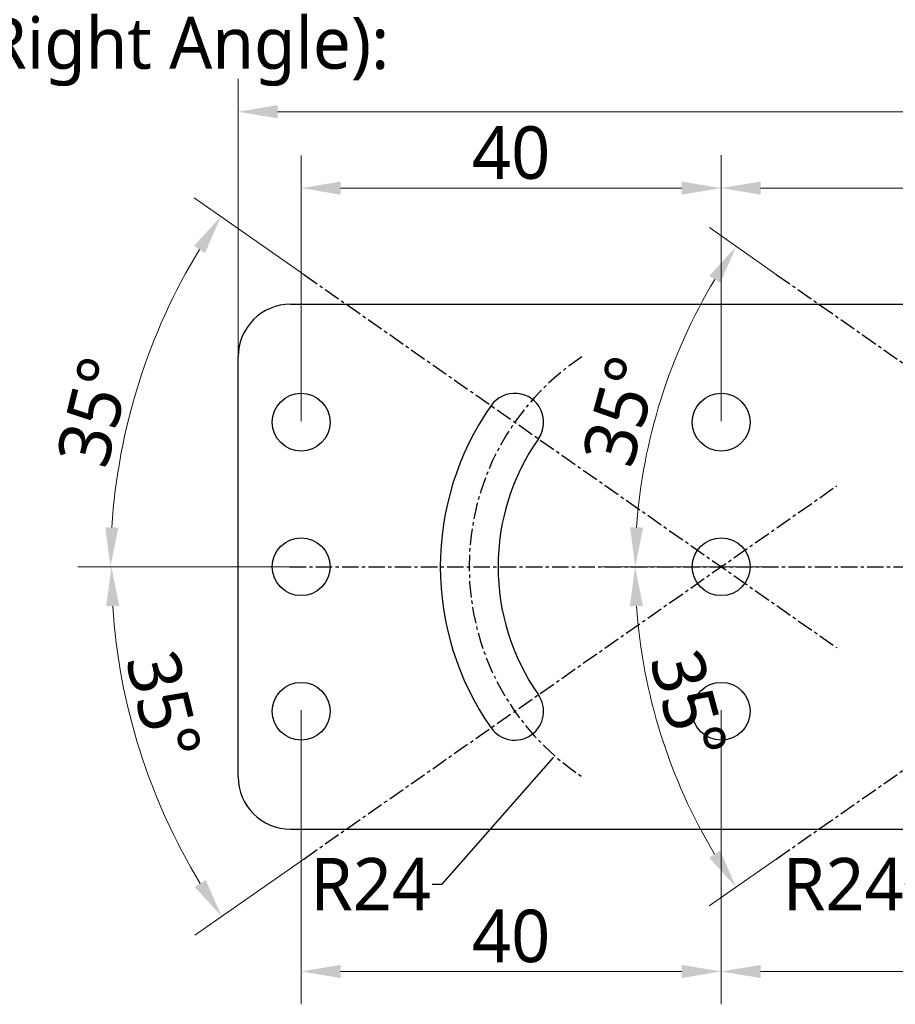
# Model space of a CAD drawing. Extents: x 1 to 383, y 56 to 366.
# Tile 3 of 28: x 83 to 150, y 70 to 145. Entities that reach past the tile are written whole.
import ezdxf

# ---------------------------------------------------------------- set-up
doc = ezdxf.new("R2010")
doc.units = 0
doc.header["$MEASUREMENT"] = 0
doc.linetypes.add('CENTER', pattern=[2, 1.25, -0.25, 0.25, -0.25])
doc.layers.get('0').update_dxf_attribs({"linetype": 'CONTINUOUS'})
doc.layers.get('Defpoints').update_dxf_attribs({"linetype": 'CONTINUOUS'})
doc.layers.add('20_ALL_FEATURES', color=7, linetype='CONTINUOUS')
doc.layers.add('51__DRAFT_DIMS', color=7, linetype='CONTINUOUS')
doc.styles.get("Standard").update_dxf_attribs({"font": 'Roboto-Regular.ttf'})
doc.styles.add('尺寸值样式', font='Roboto-Regular.ttf', dxfattribs={"height": 4})
doc.dimstyles.new('1直线标注', dxfattribs={"dimtxt": 4, "dimasz": 3, "dimexe": 2.5, "dimexo": 0, "dimtad": 1, "dimdec": 1, "dimlfac": 1.25, "dimdsep": 46, "dimtxsty": '尺寸值样式', "dimcen": 0, "dimclrd": 8, "dimclre": 8, "dimclrt": 7, "dimadec": 0, "dimazin": 0, "dimtp": 0.001, "dimtm": 0.001, "dimtfac": 1, "dimtdec": 1, "dimtmove": 0, "dimatfit": 0, "dimldrblk": '_FILLED', "dimfxl": 1, "dimtolj": 1, "dimlwd": 15, "dimlwe": 15, "dimarcsym": 0})
doc.dimstyles.new('CIRL(32)', dxfattribs={"dimtxt": 4, "dimasz": 3, "dimexe": 2.5, "dimexo": 0, "dimtad": 1, "dimtoh": 1, "dimdec": 3, "dimlfac": 0.666667, "dimdsep": 46, "dimtxsty": '尺寸值样式', "dimcen": 0, "dimclrd": 8, "dimclre": 8, "dimclrt": 7, "dimadec": 0, "dimazin": 0, "dimtp": 0.001, "dimtm": 0.001, "dimtfac": 1, "dimtdec": 3, "dimtofl": 0, "dimtmove": 0, "dimatfit": 0, "dimldrblk": '_FILLED', "dimfxl": 1, "dimtolj": 1, "dimlwd": 15, "dimlwe": 15, "dimarcsym": 0})
doc.dimstyles.get("Standard").update_dxf_attribs({"dimtxt": 4, "dimasz": 0.18, "dimexe": 0.18, "dimexo": 0.0625, "dimgap": 0.09, "dimtad": 0, "dimtih": 1, "dimtoh": 1, "dimdec": 4, "dimzin": 0, "dimdsep": 46, "dimtxsty": 'STANDARD', "dimcen": 0.09, "dimadec": 0, "dimazin": 0, "dimtfac": 1, "dimtdec": 4, "dimtofl": 0, "dimtmove": 0, "dimatfit": 3, "dimfxl": 1, "dimtolj": 1, "dimtzin": 0, "dimarcsym": 0})

# ---------------------------------------------------------------- blocks, each defined once
blk = doc.blocks.new('*D303')
at = {"layer": '51__DRAFT_DIMS', "color": 8, "lineweight": 15}
for p, q in [((99.848, 118.919), (99.848, 140.084)), ((216.888, 119.081), (216.888, 140.084)), ((102.848, 137.584), (213.888, 137.584))]:
    blk.add_line(p, q, dxfattribs=at)
at = {"layer": '51__DRAFT_DIMS', "color": 8}
for points in [[(102.848, 138.084), (102.848, 137.084), (99.848, 137.584)], [(213.888, 137.084), (213.888, 138.084), (216.888, 137.584)]]:
    blk.add_solid(points, dxfattribs=at)
at = {"layer": 'Defpoints', "color": 0}
for p in [(216.888, 137.584), (99.848, 118.919), (216.888, 119.081)]:
    blk.add_point(p, dxfattribs=at)
at = {"layer": '51__DRAFT_DIMS', "color": 7, "insert": (158.429, 143.542), "char_height": 4, "attachment_point": 2, "line_spacing_factor": 0.9, "style": '尺寸值样式'}
blk.add_mtext('\\A1;146.3', dxfattribs=at)
blk = doc.blocks.new('_FILLED')
at = {"color": 0, "linetype": 'ByBlock'}
blk.add_solid([(0, 0), (-1, 0.167), (-1, -0.167)], dxfattribs=at)
blk = doc.blocks.new('*D305')
at = {"color": 8, "lineweight": 15}
for p, q in [((140.84, 125.191), (135.744, 128.76)), ((139.773, 102.919), (127.596, 102.919))]:
    blk.add_line(p, q, dxfattribs=at)
blk.add_arc((172.648, 102.919), 42.552, 149.04035, 175.95965, dxfattribs=at)
at = {"color": 8}
for points in [[(136.578, 124.537), (135.739, 125.081), (137.792, 127.326)], [(129.702, 105.935), (130.702, 105.9), (130.096, 102.919)]]:
    blk.add_solid(points, dxfattribs=at)
at = {"layer": 'Defpoints', "color": 0}
for p in [(140.84, 125.191), (133.576, 119.773), (139.773, 102.919), (180.57, 102.919), (181.448, 96.757)]:
    blk.add_point(p, dxfattribs=at)
at = {"color": 7, "insert": (129.002, 114.79), "char_height": 4, "attachment_point": 5, "rotation": 74.78419, "style": '尺寸值样式'}
blk.add_mtext('35°{}{{\\H0.7x;}{}}', dxfattribs=at)
blk = doc.blocks.new('*D306')
at = {"color": 8, "lineweight": 15}
for p, q in [((139.773, 102.919), (127.583, 102.919)), ((140.84, 80.647), (135.733, 77.071))]:
    blk.add_line(p, q, dxfattribs=at)
blk.add_arc((172.648, 102.919), 42.565, 184.03906, 210.96094, dxfattribs=at)
at = {"color": 8}
for points in [[(130.688, 99.939), (129.689, 99.903), (130.083, 102.919)], [(135.728, 80.749), (136.567, 81.294), (137.781, 78.505)]]:
    blk.add_solid(points, dxfattribs=at)
at = {"layer": 'Defpoints', "color": 0}
for p in [(181.448, 109.081), (139.773, 102.919), (180.57, 102.919), (133.564, 86.06), (140.84, 80.647)]:
    blk.add_point(p, dxfattribs=at)
at = {"color": 7, "insert": (134.173, 92.406), "char_height": 4, "attachment_point": 5, "rotation": 285.28278, "style": '尺寸值样式'}
blk.add_mtext('35°{}{{\\H0.7x;}{}}', dxfattribs=at)
blk = doc.blocks.new('*D307')
at = {"color": 0}
for p, q in [((172.558, 102.919), (172.738, 102.919)), ((172.648, 102.829), (172.648, 103.009))]:
    blk.add_line(p, q, dxfattribs=at)
at = {"color": 0, "lineweight": -2}
for p in [(159.842, 88.372), (150.63, 78.735)]:
    blk.add_line(p, (151.359, 78.735), dxfattribs=at)
at = {"color": 0}
blk.add_solid([(159.865, 88.353), (159.82, 88.392), (159.961, 88.508)], dxfattribs=at)
at = {"layer": 'Defpoints', "color": 0}
for p in [(172.648, 102.919), (159.961, 88.508)]:
    blk.add_point(p, dxfattribs=at)
at = {"color": 0, "insert": (145.942, 78.735), "char_height": 4, "attachment_point": 5}
blk.add_mtext('\\A1;R24{}{{\\H0.7x;}{}}', dxfattribs=at)
blk = doc.blocks.new('*D308')
at = {"color": 8, "lineweight": 15}
for p, q in [((104.84, 125.191), (96.491, 131.037)), ((103.773, 102.919), (87.625, 102.919))]:
    blk.add_line(p, q, dxfattribs=at)
blk.add_arc((136.648, 102.919), 46.522, 148.69536, 176.30464, dxfattribs=at)
at = {"color": 8}
for points in [[(97.317, 126.818), (96.48, 127.365), (98.539, 129.603)], [(89.722, 105.934), (90.722, 105.901), (90.125, 102.919)]]:
    blk.add_solid(points, dxfattribs=at)
at = {"layer": 'Defpoints', "color": 0}
for p in [(104.84, 125.191), (93.93, 121.346), (103.773, 102.919), (144.57, 102.919), (145.448, 96.757)]:
    blk.add_point(p, dxfattribs=at)
at = {"color": 7, "insert": (88.884, 114.73), "char_height": 4, "attachment_point": 5, "rotation": 76.11027, "style": '尺寸值样式'}
blk.add_mtext('35°{}{{\\H0.7x;}{}}', dxfattribs=at)
blk = doc.blocks.new('*D309')
at = {"color": 8, "lineweight": 15}
for p, q in [((103.773, 102.919), (87.697, 102.919)), ((104.84, 80.647), (96.55, 74.842))]:
    blk.add_line(p, q, dxfattribs=at)
blk.add_arc((136.648, 102.919), 46.451, 183.70105, 211.29895, dxfattribs=at)
at = {"color": 8}
for points in [[(90.793, 99.937), (89.794, 99.905), (90.197, 102.919)], [(96.538, 78.514), (97.376, 79.061), (98.597, 76.276)]]:
    blk.add_solid(points, dxfattribs=at)
at = {"layer": 'Defpoints', "color": 0}
for p in [(145.448, 109.081), (103.773, 102.919), (144.57, 102.919), (93.996, 84.521), (104.84, 80.647)]:
    blk.add_point(p, dxfattribs=at)
at = {"color": 7, "insert": (94.173, 92.347), "char_height": 4, "attachment_point": 5, "rotation": 283.97704, "style": '尺寸值样式'}
blk.add_mtext('35°{}{{\\H0.7x;}{}}', dxfattribs=at)
blk = doc.blocks.new('*D310')
at = {"color": 0}
for p, q in [((136.558, 102.919), (136.738, 102.919)), ((136.648, 102.829), (136.648, 103.009))]:
    blk.add_line(p, q, dxfattribs=at)
at = {"color": 0, "lineweight": -2}
for p in [(123.842, 88.372), (114.63, 78.735)]:
    blk.add_line(p, (115.359, 78.735), dxfattribs=at)
at = {"color": 0}
blk.add_solid([(123.865, 88.353), (123.82, 88.392), (123.961, 88.508)], dxfattribs=at)
at = {"layer": 'Defpoints', "color": 0}
for p in [(136.648, 102.919), (123.961, 88.508)]:
    blk.add_point(p, dxfattribs=at)
at = {"color": 0, "insert": (109.942, 78.735), "char_height": 4, "attachment_point": 5}
blk.add_mtext('\\A1;R24{}{{\\H0.7x;}{}}', dxfattribs=at)
blk = doc.blocks.new('*D311')
at = {"color": 8, "lineweight": 15}
for p, q in [((136.648, 114.004), (136.648, 134.268)), ((172.648, 114.004), (172.648, 134.268)), ((169.648, 131.768), (139.648, 131.768))]:
    blk.add_line(p, q, dxfattribs=at)
at = {"color": 8}
for points in [[(139.648, 132.268), (139.648, 131.268), (136.648, 131.768)], [(169.648, 131.268), (169.648, 132.268), (172.648, 131.768)]]:
    blk.add_solid(points, dxfattribs=at)
at = {"layer": 'Defpoints', "color": 0}
for p in [(136.648, 131.768), (136.648, 114.004), (172.648, 114.004)]:
    blk.add_point(p, dxfattribs=at)
at = {"color": 7, "insert": (154.648, 134.42), "char_height": 4, "attachment_point": 5, "style": '尺寸值样式'}
blk.add_mtext('\\A1;45{}{{\\H0.7x;}{}}', dxfattribs=at)
blk = doc.blocks.new('*D312')
at = {"color": 8, "lineweight": 15}
for p, q in [((104.648, 114.004), (104.648, 134.264)), ((136.648, 114.004), (136.648, 134.264)), ((133.648, 131.764), (107.648, 131.764))]:
    blk.add_line(p, q, dxfattribs=at)
at = {"color": 8}
for points in [[(107.648, 132.264), (107.648, 131.264), (104.648, 131.764)], [(133.648, 131.264), (133.648, 132.264), (136.648, 131.764)]]:
    blk.add_solid(points, dxfattribs=at)
at = {"layer": 'Defpoints', "color": 0}
for p in [(104.648, 131.764), (104.648, 114.004), (136.648, 114.004)]:
    blk.add_point(p, dxfattribs=at)
at = {"color": 7, "insert": (120.648, 134.444), "char_height": 4, "attachment_point": 5, "style": '尺寸值样式'}
blk.add_mtext('\\A1;40{}{{\\H0.7x;}{}}', dxfattribs=at)
blk = doc.blocks.new('*D313')
at = {"color": 8, "lineweight": 15}
for p, q in [((136.648, 91.979), (136.648, 69.58)), ((172.648, 91.979), (172.648, 69.58)), ((139.648, 72.08), (169.648, 72.08))]:
    blk.add_line(p, q, dxfattribs=at)
at = {"color": 8}
for points in [[(139.648, 72.58), (139.648, 71.58), (136.648, 72.08)], [(169.648, 71.58), (169.648, 72.58), (172.648, 72.08)]]:
    blk.add_solid(points, dxfattribs=at)
at = {"layer": 'Defpoints', "color": 0}
for p in [(136.648, 91.979), (172.648, 91.979), (172.648, 72.08)]:
    blk.add_point(p, dxfattribs=at)
at = {"color": 7, "insert": (154.648, 74.732), "char_height": 4, "attachment_point": 5, "style": '尺寸值样式'}
blk.add_mtext('\\A1;45{}{{\\H0.7x;}{}}', dxfattribs=at)
blk = doc.blocks.new('*D314')
at = {"color": 8, "lineweight": 15}
for p, q in [((104.648, 91.979), (104.648, 69.58)), ((136.648, 91.979), (136.648, 69.58)), ((133.648, 72.08), (107.648, 72.08))]:
    blk.add_line(p, q, dxfattribs=at)
at = {"color": 8}
for points in [[(107.648, 72.58), (107.648, 71.58), (104.648, 72.08)], [(133.648, 71.58), (133.648, 72.58), (136.648, 72.08)]]:
    blk.add_solid(points, dxfattribs=at)
at = {"layer": 'Defpoints', "color": 0}
for p in [(104.648, 91.979), (136.648, 91.979), (104.648, 72.08)]:
    blk.add_point(p, dxfattribs=at)
at = {"color": 7, "insert": (120.648, 74.76), "char_height": 4, "attachment_point": 5, "style": '尺寸值样式'}
blk.add_mtext('\\A1;40{}{{\\H0.7x;}{}}', dxfattribs=at)

msp = doc.modelspace()

# ---------------------------------------------------------------- linework, layer by layer
at = {"linetype": 'CENTER'}
for p, q in [((104.84016, 125.19114), (145.44784, 96.75734)), ((140.84016, 125.19114), (181.44784, 96.75734)), ((104.84016, 80.6472), (145.44784, 109.08099)), ((140.84016, 80.6472), (181.44784, 109.08099)), ((103.77272, 102.91917), (144.57004, 102.91917)), ((139.77272, 102.91917), (180.57004, 102.91917))]:
    msp.add_line(p, q, dxfattribs=at)
msp.add_arc((136.64784, 102.91917), 19.2, 123.5573098, 236.4426902, dxfattribs=at)
at = {"layer": '20_ALL_FEATURES'}
for p, q in [((103.84784, 122.91917), (181.11901, 122.91917)), ((99.84784, 86.91917), (99.84784, 118.91917)), ((103.84784, 82.91917), (181.11901, 82.91917))]:
    msp.add_line(p, q, dxfattribs=at)
for centre in [(104.64784, 113.93184), (136.64784, 113.93184), (104.64784, 102.91917), (136.64784, 102.91917), (104.64784, 91.9065), (136.64784, 91.9065)]:
    msp.add_circle(centre, 2.2, dxfattribs=at)
for centre, radius, start, end in [((103.84784, 118.91917), 4, 90, 180), ((120.92012, 113.93184), 2.2, 325, 145), ((136.64784, 102.91917), 21.4, 145, 215), ((136.64784, 102.91917), 17, 145, 215), ((120.92012, 91.9065), 2.2, 215, 35), ((103.84784, 86.91917), 4, 180, 270)]:
    msp.add_arc(centre, radius, start, end, dxfattribs=at)

# ---------------------------------------------------------------- texts
at = {"insert": (3.08229, 142.16895), "char_height": 3.9446, "width": 115.9252768, "attachment_point": 4}
msp.add_mtext('{\\C7;Device and Installation Bracket (Right Angle):}', dxfattribs=at)

# ---------------------------------------------------------------- dimensions: what is measured, and where the dimension line sits
for base, p1, p2, picture, middle in [((104.64784, 131.76386), (136.64784, 114.00384), (104.64784, 114.00384), '*D312', (120.64784, 131.76386)), ((104.64784, 72.07965), (136.64784, 91.9785), (104.64784, 91.9785), '*D314', (120.64784, 72.07965))]:
    dim = msp.add_linear_dim(base=base, p1=p1, p2=p2, text='40{}{{\\H0.7x;}{}}', dimstyle='1直线标注')
    dim.commit()
    dim.dimension.update_dxf_attribs({"geometry": picture, "text_midpoint": middle, "dimtype": 160})
for base, p1, p2, picture, middle in [((136.64784, 131.7679), (172.64784, 114.00384), (136.64784, 114.00384), '*D311', (154.64784, 134.42038)), ((172.64784, 72.07965), (136.64784, 91.9785), (172.64784, 91.9785), '*D313', (154.64784, 74.73212))]:
    dim = msp.add_linear_dim(base=base, p1=p1, p2=p2, text='45{}{{\\H0.7x;}{}}', dimstyle='1直线标注')
    dim.commit()
    dim.dimension.update_dxf_attribs({"geometry": picture, "text_midpoint": middle})
for base, line1, line2, picture, middle in [((93.93025, 121.34574), ((103.77272, 102.91917), (144.57004, 102.91917)), ((104.84016, 125.19114), (145.44784, 96.75734)), '*D308', (91.4858, 114.08705)), ((133.57632, 119.77298), ((139.77272, 102.91917), (180.57004, 102.91917)), ((140.84016, 125.19114), (181.44784, 96.75734)), '*D305', (131.58797, 114.08705)), ((93.9958, 84.52088), ((103.77272, 102.91917), (144.57004, 102.91917)), ((104.84016, 80.6472), (145.44784, 109.08099)), '*D309', (91.57215, 91.69972)), ((133.56387, 86.05999), ((139.77272, 102.91917), (180.57004, 102.91917)), ((140.84016, 80.6472), (181.44784, 109.08099)), '*D306', (131.58797, 91.69972))]:
    dim = msp.add_angular_dim_2l(base=base, line1=line1, line2=line2, text='35°{}{{\\H0.7x;}{}}', dimstyle='CIRL(32)', override={"dimpost": '<>'})
    dim.commit()
    dim.dimension.update_dxf_attribs({"geometry": picture, "text_midpoint": middle, "dimtype": 162})
for center, mpoint, picture, middle in [((136.64784, 102.91917), (123.96141, 88.50756), '*D310', (109.94204, 78.73489)), ((172.64784, 102.91917), (159.96141, 88.50756), '*D307', (145.94204, 78.73489))]:
    dim = msp.add_radius_dim(center=center, mpoint=mpoint, text='R24{}{{\\H0.7x;}{}}', dimstyle='STANDARD', override={"dimtad": 0, "dimtoh": 1, "dimdec": 4, "dimlfac": 1, "dimclrt": 0, "dimtix": 0, "dimtofl": 0, "dimtmove": 0, "dimatfit": 3})
    dim.commit()
    dim.dimension.update_dxf_attribs({"geometry": picture, "text_midpoint": middle, "dimtype": 164})
at = {"layer": '51__DRAFT_DIMS'}
dim = msp.add_linear_dim(base=(216.88784, 137.58417), p1=(99.84784, 118.91917), p2=(216.88784, 119.08061), dimstyle='1直线标注', dxfattribs=at)
dim.commit()
dim.dimension.update_dxf_attribs({"geometry": '*D303', "text_midpoint": (158.42877, 137.58417), "dimtype": 160})

doc.saveas('drawing.dxf')
